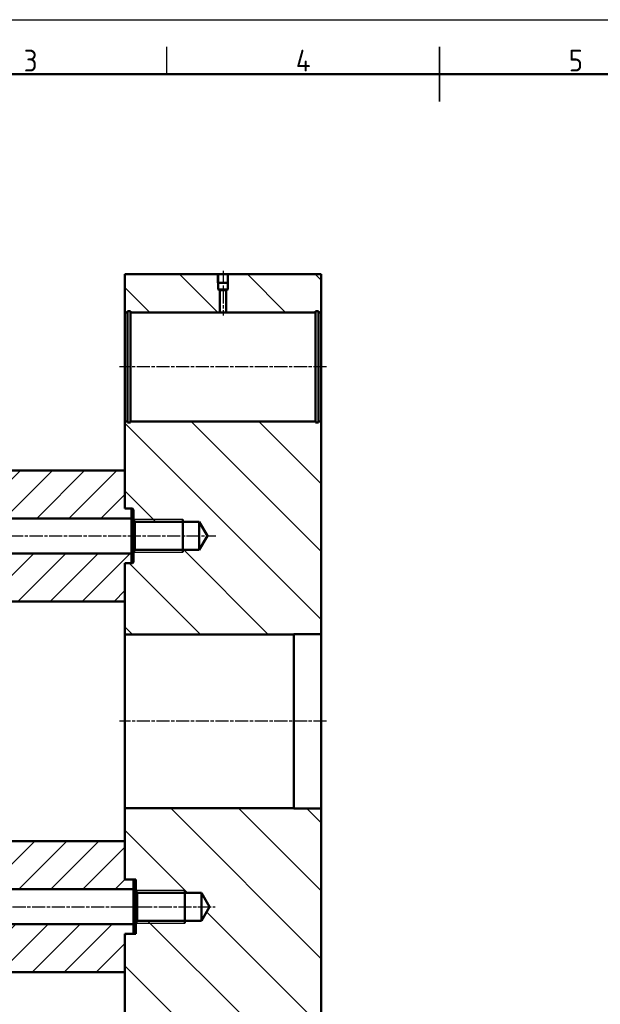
# Model space of a CAD drawing. Header units: millimetres. Extents: x 246 to 3001, y -131 to 1354.
# Tile 3 of 6: x 911 to 1443, y 451 to 1354. Entities that reach past the tile are written whole.
import ezdxf
from ezdxf.enums import TextEntityAlignment as Align

# ---------------------------------------------------------------- set-up
doc = ezdxf.new("R2010")
doc.units = ezdxf.units.MM
doc.linetypes.add('AM_ISO08W050', pattern=[18, 12, -1.5, 3, -1.5])
for name, color, linetype, lineweight in [('AM_0', 7, 'Continuous', 50), ('AM_4', 92, 'Continuous', 25), ('AM_7', 142, 'AM_ISO08W050', 25), ('AM_8', 1, 'Continuous', 25), ('AM_BOR', 7, 'Continuous', 30)]:
    doc.layers.add(name, color=color, linetype=linetype, lineweight=lineweight)
doc.styles.add('ACISOTS', font='isocp.shx', dxfattribs={"height": 1})
pattern_1 = [(45, (0, 0), (-14.70782, 14.70782), [])]
pattern_2 = [(135, (0, 0), (-31.1127, -31.1127), [])]

# ---------------------------------------------------------------- blocks, each defined once
blk = doc.blocks.new('ISO_A3')
blk.add_line((410, 287), (10, 287))
at = {"layer": 'AM_BOR', "color": 1, "lineweight": 25}
for p, q in [((0, 297), (420, 297)), ((160, 287), (160, 292))]:
    blk.add_line(p, q, dxfattribs=at)
at = {"layer": 'AM_BOR', "color": 140, "lineweight": 35}
blk.add_line((210, 282), (210, 292), dxfattribs=at)
at = {"layer": 'AM_BOR', "color": 1, "lineweight": 25, "style": 'ACISOTS'}
for s, p in [('3', (135, 289.5)), ('4', (185, 289.5)), ('5', (235, 289.5))]:
    blk.add_text(s, height=4, dxfattribs=at).set_placement(p, align=Align.MIDDLE)

msp = doc.modelspace()

# ---------------------------------------------------------------- hatches: boundary and pattern name
at = {"layer": 'AM_8'}
h = msp.add_hatch(dxfattribs=at)
h.set_pattern_fill('_U', color=256, scale=44, angle=135, style=0, pattern_type=0)
h.set_pattern_definition(pattern_2)
h.paths.add_polyline_path([(1092.68, 1120.74), (1007.07, 1120.74), (1007.07, 1085.74), (1009.57, 1085.74), (1009.57, 1086.74), (1012.27, 1086.74), (1012.27, 1085.74), (1094.07, 1085.74), (1094.07, 1105.94), (1092.68, 1106.74)])
h = msp.add_hatch(dxfattribs=at)
h.set_pattern_fill('_U', color=256, scale=44, angle=135, style=0, pattern_type=0)
h.set_pattern_definition(pattern_2)
h.paths.add_polyline_path([(1101.46, 1106.74), (1100.07, 1105.94), (1100.07, 1105.94), (1100.07, 1085.74), (1181.87, 1085.74), (1181.87, 1086.74), (1184.57, 1086.74), (1184.57, 1085.74), (1187.07, 1085.74), (1187.07, 1120.74), (1101.46, 1120.74)])
h = msp.add_hatch(dxfattribs=at)
h.set_pattern_fill('_U', color=256, scale=44, angle=135, style=0, pattern_type=0)
h.set_pattern_definition(pattern_2)
h.paths.add_polyline_path([(1007.07, 855.74), (1007.07, 790.49), (1162.07, 790.49), (1162.07, 790.74), (1187.07, 790.74), (1187.07, 985.74), (1184.57, 985.74), (1184.57, 984.74), (1181.87, 984.74), (1181.87, 985.74), (1012.27, 985.74), (1012.27, 984.74), (1009.57, 984.74), (1009.57, 985.74), (1007.07, 985.74), (1007.07, 905.74), (1014.07, 905.74), (1015.07, 904.74), (1015.07, 895.74), (1016.31, 893.59), (1075.27, 893.59), (1082.69, 880.74), (1075.27, 867.88), (1016.31, 867.88), (1015.07, 865.74), (1015.07, 856.74), (1014.07, 855.74)])
h = msp.add_hatch(dxfattribs=at)
h.set_pattern_fill('_U', color=256, scale=20.8, angle=45, style=0, pattern_type=0)
h.set_pattern_definition(pattern_1)
h.paths.add_polyline_path([(1007.07, 940.74), (785.38, 940.74), (785.38, 928.74), (807.38, 928.74), (807.38, 896.74), (1013.07, 896.74), (1013.07, 904.74), (1012.07, 905.74), (1007.07, 905.74), (1007.07, 940.74)])
h = msp.add_hatch(dxfattribs=at)
h.set_pattern_fill('_U', color=256, scale=20.8, angle=45, style=0, pattern_type=0)
h.set_pattern_definition(pattern_1)
h.paths.add_polyline_path([(785.38, 820.74), (1007.07, 820.74), (1007.07, 855.74), (1012.07, 855.74), (1013.07, 856.74), (1013.07, 864.74), (785.38, 864.74)])
h = msp.add_hatch(dxfattribs=at)
h.set_pattern_fill('_U', color=256, scale=44, angle=135, style=0, pattern_type=0)
h.set_pattern_definition(pattern_2)
h.paths.add_polyline_path([(1007.07, 435.74), (1009.57, 435.74), (1009.57, 436.74), (1012.27, 436.74), (1012.27, 435.74), (1181.87, 435.74), (1181.87, 436.74), (1184.57, 436.74), (1184.57, 435.74), (1187.07, 435.74), (1187.07, 630.74), (1162.07, 630.74), (1162.07, 630.99), (1007.07, 630.99), (1007.07, 566.74), (1008.07, 565.74), (1017.07, 565.74), (1017.07, 555.74), (1018.31, 553.59), (1077.27, 553.59), (1084.69, 540.74), (1077.27, 527.88), (1018.31, 527.88), (1017.07, 525.74), (1017.07, 515.74), (1007.07, 515.74)])
h = msp.add_hatch(dxfattribs=at)
h.set_pattern_fill('_U', color=256, scale=20.8, angle=45, style=0, pattern_type=0)
h.set_pattern_definition(pattern_1)
h.paths.add_polyline_path([(655.07, 565.74), (654.07, 564.74), (654.07, 556.74), (1015.07, 556.74), (1015.07, 564.74), (1014.07, 565.74), (1007.07, 565.74), (1007.07, 600.74), (662.07, 600.74), (662.07, 565.74)])
h = msp.add_hatch(dxfattribs=at)
h.set_pattern_fill('_U', color=256, scale=20.8, angle=45, style=0, pattern_type=0)
h.set_pattern_definition(pattern_1)
h.paths.add_polyline_path([(662.07, 515.74), (662.07, 480.74), (1007.07, 480.74), (1007.07, 515.74), (1014.07, 515.74), (1015.07, 516.74), (1015.07, 524.74), (654.07, 524.74), (654.07, 516.74), (655.07, 515.74)])

# ---------------------------------------------------------------- linework, layer by layer
at = {"layer": 'AM_0'}
for p, q in [((1007.07, 1120.74), (1007.07, 916.74)), ((1187.07, 1120.74), (1007.07, 1120.74)), ((1007.07, 1120.74), (1187.07, 1120.74)), ((1007.07, 905.74), (1007.07, 1120.74)), ((1092.68, 1120.74), (1092.68, 1106.74)), ((1101.46, 1120.74), (1101.46, 1106.74)), ((1187.07, 790.74), (1187.07, 1120.74)), ((1187.07, 1120.74), (1187.07, 300.74)), ((1092.07, 1112.74), (1102.07, 1112.74)), ((1092.68, 1106.74), (1094.07, 1105.94)), ((1101.46, 1106.74), (1092.68, 1106.74)), ((1094.07, 1105.94), (1094.07, 1085.74)), ((1100.07, 1105.94), (1094.07, 1105.94)), ((1101.46, 1106.74), (1100.07, 1105.94)), ((1100.07, 1105.94), (1100.07, 1085.74)), ((1009.57, 1085.74), (1007.07, 1085.74)), ((1009.57, 1086.74), (1009.57, 984.74)), ((1012.27, 1086.74), (1009.57, 1086.74)), ((1012.27, 1086.74), (1012.27, 984.74)), ((1012.27, 1085.74), (1181.87, 1085.74)), ((1181.87, 1086.74), (1181.87, 984.74)), ((1181.87, 1086.74), (1184.57, 1086.74)), ((1184.57, 1086.74), (1184.57, 984.74)), ((1184.57, 1085.74), (1187.07, 1085.74)), ((1007.07, 985.74), (1009.57, 985.74)), ((1009.57, 984.74), (1012.27, 984.74)), ((1012.27, 985.74), (1181.87, 985.74)), ((1184.57, 984.74), (1181.87, 984.74)), ((1187.07, 985.74), (1184.57, 985.74)), ((1007.07, 940.74), (785.38, 940.74)), ((1007.07, 905.74), (1007.07, 940.74)), ((1007.07, 905.74), (1007.07, 940.74)), ((1007.07, 916.39), (1007.07, 919.24)), ((1014.07, 905.74), (1007.07, 905.74)), ((1013.07, 904.74), (1012.07, 905.74)), ((1013.07, 856.74), (1013.07, 904.74)), ((1015.07, 904.74), (1014.07, 905.74)), ((1015.07, 904.74), (1014.07, 905.74)), ((1015.07, 896.74), (1015.07, 904.74)), ((1015.07, 856.74), (1015.07, 904.74)), ((807.38, 896.74), (1013.07, 896.74)), ((1015.07, 864.74), (1015.07, 896.74)), ((1015.07, 895.74), (1016.31, 893.59)), ((1015.07, 895.74), (1015.07, 880.74)), ((1060.07, 865.74), (1060.07, 895.74)), ((1016.31, 893.59), (1075.27, 893.59)), ((1016.31, 867.88), (1016.31, 893.59)), ((1075.27, 893.59), (1082.69, 880.74)), ((1075.27, 893.59), (1075.27, 867.88)), ((1015.07, 880.74), (1015.07, 865.74)), ((1082.69, 880.74), (1075.27, 867.88)), ((1016.31, 867.88), (1015.07, 865.74)), ((1075.27, 867.88), (1016.31, 867.88)), ((1013.07, 864.74), (785.38, 864.74)), ((1015.07, 864.74), (1015.07, 856.74)), ((1007.07, 820.74), (1007.07, 855.74)), ((1007.07, 855.74), (1014.07, 855.74)), ((1007.07, 820.88), (1007.07, 855.74)), ((1007.07, 565.74), (1007.07, 855.74)), ((1013.07, 856.74), (1012.07, 855.74)), ((1014.07, 855.74), (1015.07, 856.74)), ((1015.07, 856.74), (1014.07, 855.74)), ((785.38, 820.74), (1007.07, 820.74)), ((1007.07, 790.49), (1162.07, 790.49)), ((1007.07, 630.99), (1007.07, 790.49)), ((1162.07, 790.49), (1162.07, 790.74)), ((1162.07, 790.74), (1187.07, 790.74)), ((1162.07, 790.49), (1162.07, 630.99)), ((1187.07, 630.74), (1187.07, 790.74)), ((1007.07, 630.99), (1007.07, 566.74)), ((1007.07, 630.99), (1162.07, 630.99)), ((1162.07, 630.99), (1162.07, 630.74)), ((1162.07, 630.74), (1187.07, 630.74)), ((1187.07, 435.74), (1187.07, 630.74)), ((1007.07, 600.74), (662.07, 600.74)), ((1007.07, 600.74), (662.07, 600.74)), ((1007.07, 565.74), (1007.07, 600.74)), ((1007.07, 565.74), (1007.07, 600.74)), ((1007.07, 566.74), (1008.07, 565.74)), ((1007.07, 565.74), (1017.07, 565.74)), ((1015.07, 564.74), (1014.07, 565.74)), ((1015.07, 564.74), (1014.07, 565.74)), ((1015.07, 516.74), (1015.07, 564.74)), ((1017.07, 565.74), (1017.07, 555.74)), ((654.07, 556.74), (1015.07, 556.74)), ((1017.07, 555.74), (1018.31, 553.59)), ((1017.07, 555.74), (1017.07, 540.74)), ((1018.31, 553.59), (1077.27, 553.59)), ((1018.31, 527.88), (1018.31, 553.59)), ((1062.07, 525.74), (1062.07, 555.74)), ((1077.27, 553.59), (1084.69, 540.74)), ((1077.27, 553.59), (1077.27, 527.88)), ((1017.07, 540.74), (1017.07, 525.74)), ((1084.69, 540.74), (1077.27, 527.88)), ((1015.07, 524.74), (654.07, 524.74)), ((1018.31, 527.88), (1017.07, 525.74)), ((1017.07, 525.74), (1017.07, 515.74)), ((1077.27, 527.88), (1018.31, 527.88)), ((1007.07, 515.74), (1007.07, 300.74)), ((1008.07, 515.74), (1007.07, 514.74)), ((1017.07, 515.74), (1007.07, 515.74)), ((1014.07, 515.74), (1015.07, 516.74)), ((1015.07, 516.74), (1014.07, 515.74)), ((1007.07, 480.74), (662.07, 480.74)), ((662.07, 480.74), (1007.07, 480.74))]:
    msp.add_line(p, q, dxfattribs=at)
at = {"layer": 'AM_4'}
for p, q in [((1092.07, 1112.74), (1092.07, 1120.74)), ((1102.07, 1112.74), (1102.07, 1120.74)), ((1060.07, 895.74), (1015.07, 895.74)), ((1015.07, 865.74), (1060.07, 865.74)), ((1062.07, 555.74), (1017.07, 555.74)), ((1017.07, 525.74), (1062.07, 525.74))]:
    msp.add_line(p, q, dxfattribs=at)
at = {"layer": 'AM_7'}
for p, q in [((1097.07, 1123.74), (1097.07, 1082.74)), ((1192.07, 1035.74), (1002.07, 1035.74)), ((523.67, 880.74), (1090.38, 880.74)), ((1192.07, 710.74), (1002.07, 710.74)), ((652.07, 540.74), (1024.07, 540.74)), ((1002.07, 540.74), (1089.69, 540.74))]:
    msp.add_line(p, q, dxfattribs=at)
at = {"layer": 'AM_8', "linetype": 'Continuous'}
for p, q in [((1006.92, 820.74), (1007.07, 820.88)), ((1006.92, 480.74), (1007.07, 480.88))]:
    msp.add_line(p, q, dxfattribs=at)

# ---------------------------------------------------------------- block references
at = {"layer": 'AM_0', "lineweight": 0, "xscale": 5, "yscale": 5, "zscale": 5}
msp.add_blockref('ISO_A3', (245.59, -130.9), dxfattribs=at)

doc.saveas('drawing.dxf')
